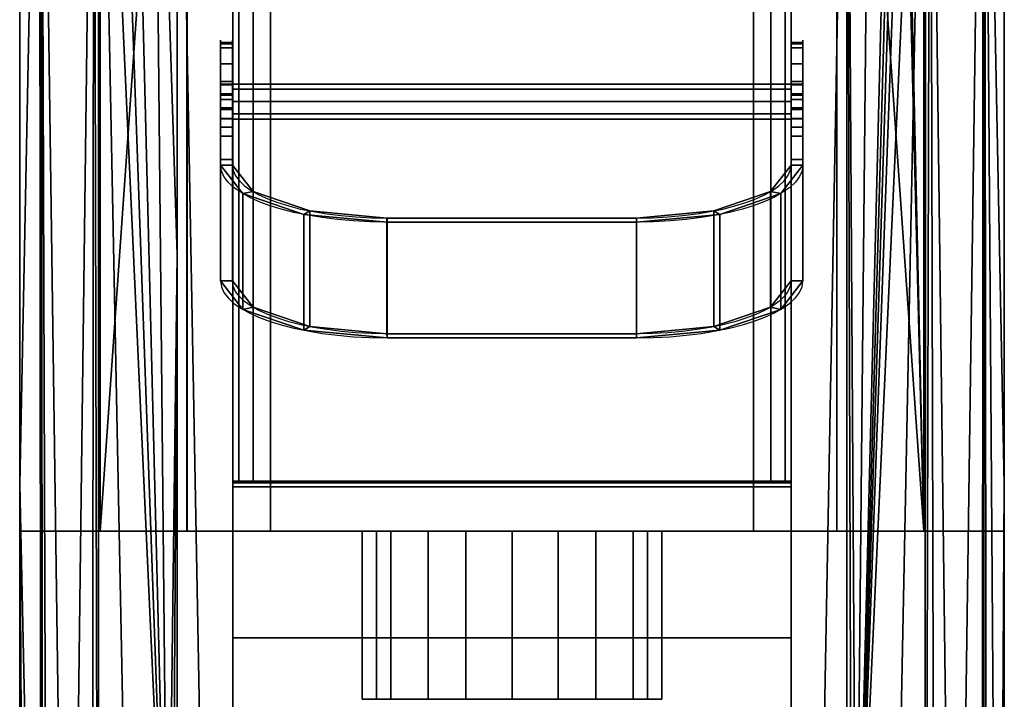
# Model space of a CAD drawing. Extents: x -120 to 120, y -19 to 475.
# Tile 3 of 4: x -120 to 120, y 172 to 337. Entities that reach past the tile are written whole.
import ezdxf

# ---------------------------------------------------------------- set-up
doc = ezdxf.new("R2010")
doc.units = 0
doc.header["$MEASUREMENT"] = 0
doc.layers.add('1', color=7, linetype='Continuous')

# ---------------------------------------------------------------- blocks, each defined once
blk = doc.blocks.new('UG_SURFACE_002')
at = {"layer": '1', "color": 253, "linetype": 'Continuous'}
for points in [[(-68.13655, 321.57129, -69.401406), (-68.13655, 321.721524, -72.842278), (-68.13655, 331.589073, -76.433785), (-68.13655, 331.912637, -67.168392)], [(-68.13655, 319.031984, -67.074575), (-68.13655, 321.57129, -69.401406), (-68.13655, 331.912637, -67.168392), (-68.13655, 326.728344, -59.482355)], [(-68.13655, 302.019328, -157.676056), (-68.13655, 331.589073, -76.433785), (-68.13655, 321.721524, -72.842278), (-68.13655, 319.394678, -75.38157)], [(-68.13655, 326.728344, -59.482355), (-68.13655, 318.01641, -56.311473), (-68.13655, 319.031984, -67.074575)], [(-68.13655, 319.394678, -75.38157), (-68.13655, 315.953791, -75.531803), (-68.13655, 302.019328, -157.676056)], [(-68.13655, 318.01641, -56.311473), (-68.13655, 309.104532, -58.866918), (-68.13655, 315.591127, -67.224801), (-68.13655, 319.031984, -67.074575)], [(-68.13655, 273.826927, -147.414863), (-68.13655, 302.019328, -157.676056), (-68.13655, 315.953791, -75.531803), (-68.13655, 313.414514, -73.204972)], [(-68.13655, 313.264281, -69.7641), (-68.13655, 315.591127, -67.224801), (-68.13655, 309.104532, -58.866918), (-68.13655, 303.396702, -66.172592)], [(-68.13655, 313.414514, -73.204972), (-68.13655, 313.264281, -69.7641), (-68.13655, 303.396702, -66.172592), (-68.13655, 273.826927, -147.414863)]]:
    blk.add_3dface(points, dxfattribs=at)
blk = doc.blocks.new('UG_SURFACE_003')
at = {"layer": '1', "color": 253, "linetype": 'Continuous'}
for points in [[(66.578403, 225.013167, -84.888898), (63.082315, 225.013167, -86.337022), (63.082315, 410.024285, -86.337022), (66.578403, 410.024285, -84.888898)], [(66.578403, 410.024285, -84.888898), (68.026528, 410.024285, -81.39281), (68.026528, 225.013167, -81.39281), (66.578403, 225.013167, -84.888898)]]:
    blk.add_3dface(points, dxfattribs=at)
blk = doc.blocks.new('UG_SURFACE_004')
at = {"layer": '1', "color": 253, "linetype": 'Continuous'}
blk.add_3dface([(-79.22712, 460.151881, 105.401635), (-79.22712, 212.890372, 105.401635), (-58.851182, 212.890372, 111.296855), (-58.851182, 460.151881, 111.296855)], dxfattribs=at)
blk = doc.blocks.new('UG_SURFACE_005')
at = {"layer": '1', "color": 253, "linetype": 'Continuous'}
for points in [[(120.013699, 466.92577, -5.910425), (120.013699, 466.92577, 59.207357), (120.013699, 212.890372, 59.207357), (120.013699, 212.890372, 24.288574)], [(120.013699, -18.464284, -5.910425), (120.013699, 466.92577, -5.910425), (120.013699, 212.890372, 24.288574), (120.013699, 50.687902, 24.288574)]]:
    blk.add_3dface(points, dxfattribs=at)
blk = doc.blocks.new('UG_SURFACE_006')
at = {"layer": '1', "color": 253, "linetype": 'Continuous'}
for points in [[(74.841417, 97.388767, -44.390749), (68.026528, 97.388983, -44.409294), (68.026528, 462.858856, -44.409294), (81.656449, 462.872267, -44.372201)], [(81.656449, 462.872267, -44.372201), (81.656449, 97.388588, -44.372201), (74.841417, 97.388767, -44.390749)]]:
    blk.add_3dface(points, dxfattribs=at)
blk = doc.blocks.new('UG_SURFACE_009')
at = {"layer": '1', "color": 253, "linetype": 'Continuous'}
for points in [[(-11.27912, 212.890372, 27.373137), (-29.529121, 212.890372, 40.632538), (-120.013699, 212.890372, 24.288574)], [(-120.013699, 212.890372, 24.288574), (120.013699, 212.890372, 24.288574), (11.27912, 212.890372, 27.373137), (-11.27912, 212.890372, 27.373137)], [(-100.407042, 212.890372, 93.170755), (-114.760183, 212.890372, 78.815602), (-120.013699, 212.890372, 59.207357), (-36.499999, 212.890372, 62.086701)], [(-120.013699, 212.890372, 59.207357), (-120.013699, 212.890372, 24.288574), (-29.529121, 212.890372, 40.632538), (-36.499999, 212.890372, 62.086701)], [(-36.499999, 212.890372, 62.086701), (-79.22712, 212.890372, 105.401635), (-100.407042, 212.890372, 93.170755)], [(-36.499999, 212.890372, 62.086701), (-29.529121, 212.890372, 83.540864), (-69.397651, 212.890372, 109.588347), (-79.22712, 212.890372, 105.401635)], [(-58.851182, 212.890372, 111.296855), (-69.397651, 212.890372, 109.588347), (-29.529121, 212.890372, 83.540864), (-11.27912, 212.890372, 96.80026)], [(58.851182, 212.890372, 111.296855), (-58.851182, 212.890372, 111.296855), (-11.27912, 212.890372, 96.80026), (11.27912, 212.890372, 96.80026)], [(29.529121, 212.890372, 40.632538), (11.27912, 212.890372, 27.373137), (120.013699, 212.890372, 24.288574)], [(11.27912, 212.890372, 96.80026), (29.529121, 212.890372, 83.540864), (69.397651, 212.890372, 109.588347), (58.851182, 212.890372, 111.296855)], [(36.499999, 212.890372, 62.086701), (29.529121, 212.890372, 40.632538), (120.013699, 212.890372, 24.288574), (120.013699, 212.890372, 59.207357)], [(79.22712, 212.890372, 105.401635), (69.397651, 212.890372, 109.588347), (29.529121, 212.890372, 83.540864), (36.499999, 212.890372, 62.086701)], [(100.407042, 212.890372, 93.170755), (79.22712, 212.890372, 105.401635), (36.499999, 212.890372, 62.086701)], [(36.499999, 212.890372, 62.086701), (120.013699, 212.890372, 59.207357), (114.760183, 212.890372, 78.815602), (100.407042, 212.890372, 93.170755)]]:
    blk.add_3dface(points, dxfattribs=at)
blk = doc.blocks.new('UG_SURFACE_014')
at = {"layer": '1', "color": 253, "linetype": 'Continuous'}
for points in [[(65.497905, 266.88838, -166.47841), (65.497905, 295.080751, -176.739603), (70.933789, 302.019328, -157.676056), (70.933789, 273.826927, -147.414863)], [(50.646782, 261.808991, -180.433899), (50.646782, 290.001363, -190.695092), (65.497905, 295.080751, -176.739603), (65.497905, 266.88838, -166.47841)], [(30.359775, 259.949803, -185.541973), (30.359775, 288.142174, -195.803151), (50.646782, 290.001363, -190.695092), (50.646782, 261.808991, -180.433899)]]:
    blk.add_3dface(points, dxfattribs=at)
blk = doc.blocks.new('UG_SURFACE_015')
at = {"layer": '1', "color": 253, "linetype": 'Continuous'}
for points in [[(-68.026528, 224.642664, -79.147138), (-68.026528, 225.013167, -80.350891), (68.026528, 225.013167, -80.350891), (68.026528, 224.642664, -79.147138)], [(68.026528, 224.642664, -79.147138), (68.026528, 223.659426, -78.360036), (-68.026528, 223.659426, -78.360036), (-68.026528, 224.642664, -79.147138)]]:
    blk.add_3dface(points, dxfattribs=at)
blk = doc.blocks.new('UG_SURFACE_018')
at = {"layer": '1', "color": 253, "linetype": 'Continuous'}
for points in [[(-94.705962, 466.92577, 96.462987), (-100.407042, 466.92577, 93.170755), (-82.975805, 460.151881, 103.236862)], [(-100.407042, 466.92577, 93.170755), (-100.407042, 212.890372, 93.170755), (-82.975805, 460.151881, 103.236862)], [(-82.975805, 460.151881, 103.236862), (-82.982056, 460.373074, 103.233248), (-84.51502, 463.506281, 102.348007), (-94.705962, 466.92577, 96.462987)], [(-100.407042, 212.890372, 93.170755), (-79.22712, 212.890372, 105.401635), (-79.22712, 460.151881, 105.401635), (-82.975805, 460.151881, 103.236862)]]:
    blk.add_3dface(points, dxfattribs=at)
blk = doc.blocks.new('UG_SURFACE_019')
at = {"layer": '1', "color": 253, "linetype": 'Continuous'}
for points in [[(-36.499999, 212.890372, 62.086701), (-33.014562, 212.890372, 51.35962), (-33.014562, 171.890378, 51.35962), (-36.499999, 171.890378, 62.086701)], [(-36.499999, 171.890378, 62.086701), (-33.014562, 171.890378, 72.813779), (-33.014562, 212.890372, 72.813779), (-36.499999, 212.890372, 62.086701)], [(-29.529121, 171.890378, 40.632538), (-33.014562, 171.890378, 51.35962), (-33.014562, 212.890372, 51.35962), (-29.529121, 212.890372, 40.632538)], [(-29.529121, 212.890372, 83.540864), (-33.014562, 212.890372, 72.813779), (-33.014562, 171.890378, 72.813779), (-29.529121, 171.890378, 83.540864)], [(-29.529121, 171.890378, 83.540864), (-20.404121, 171.890378, 90.170562), (-20.404121, 212.890372, 90.170562), (-29.529121, 212.890372, 83.540864)], [(-29.529121, 212.890372, 40.632538), (-20.404121, 212.890372, 34.002837), (-20.404121, 171.890378, 34.002837), (-29.529121, 171.890378, 40.632538)], [(-11.27912, 171.890378, 27.373137), (-20.404121, 171.890378, 34.002837), (-20.404121, 212.890372, 34.002837), (-11.27912, 212.890372, 27.373137)], [(-11.27912, 212.890372, 96.80026), (-20.404121, 212.890372, 90.170562), (-20.404121, 171.890378, 90.170562), (-11.27912, 171.890378, 96.80026)], [(-11.27912, 171.890378, 96.80026), (0, 171.890378, 96.80026), (0, 212.890372, 96.80026), (-11.27912, 212.890372, 96.80026)], [(-11.27912, 212.890372, 27.373137), (0, 212.890372, 27.373137), (0, 171.890378, 27.373137), (-11.27912, 171.890378, 27.373137)], [(11.27912, 171.890378, 27.373137), (0, 171.890378, 27.373137), (0, 212.890372, 27.373137), (11.27912, 212.890372, 27.373137)], [(11.27912, 212.890372, 96.80026), (0, 212.890372, 96.80026), (0, 171.890378, 96.80026), (11.27912, 171.890378, 96.80026)], [(11.27912, 171.890378, 96.80026), (20.404121, 171.890378, 90.170562), (20.404121, 212.890372, 90.170562), (11.27912, 212.890372, 96.80026)], [(11.27912, 212.890372, 27.373137), (20.404121, 212.890372, 34.002837), (20.404121, 171.890378, 34.002837), (11.27912, 171.890378, 27.373137)], [(29.529121, 171.890378, 40.632538), (20.404121, 171.890378, 34.002837), (20.404121, 212.890372, 34.002837), (29.529121, 212.890372, 40.632538)], [(29.529121, 212.890372, 83.540864), (20.404121, 212.890372, 90.170562), (20.404121, 171.890378, 90.170562), (29.529121, 171.890378, 83.540864)], [(29.529121, 171.890378, 83.540864), (33.014562, 171.890378, 72.813779), (33.014562, 212.890372, 72.813779), (29.529121, 212.890372, 83.540864)], [(29.529121, 212.890372, 40.632538), (33.014562, 212.890372, 51.35962), (33.014562, 171.890378, 51.35962), (29.529121, 171.890378, 40.632538)], [(36.499999, 212.890372, 62.086701), (33.014562, 212.890372, 72.813779), (33.014562, 171.890378, 72.813779), (36.499999, 171.890378, 62.086701)], [(36.499999, 171.890378, 62.086701), (33.014562, 171.890378, 51.35962), (33.014562, 212.890372, 51.35962), (36.499999, 212.890372, 62.086701)]]:
    blk.add_3dface(points, dxfattribs=at)
blk = doc.blocks.new('UG_SURFACE_020')
at = {"layer": '1', "color": 253, "linetype": 'Continuous'}
for points in [[(97.269863, 466.089427, -41.014004), (100.812837, 466.729224, -39.127614), (83.884574, 97.38826, -44.301536)], [(83.884574, 97.38826, -44.301536), (100.812837, 466.729224, -39.127614), (91.559142, 0, -43.047629)], [(83.884574, 97.38826, -44.301536), (95.70574, 465.453714, -41.673321), (97.269863, 466.089427, -41.014004)], [(91.559142, 0, -43.047629), (100.812837, 466.729224, -39.127614), (100.748971, -15.233327, -39.00734)], [(100.748971, -15.233327, -39.00734), (100.812837, 466.729224, -39.127614), (101.901248, 466.92577, -38.548112)], [(101.901248, 466.92577, -38.548112), (103.134699, -16.464615, -37.745889), (100.748971, -15.233327, -39.00734)], [(101.901248, 466.92577, -38.548112), (114.769533, 466.92577, -25.007879), (108.037606, -17.67456, -33.799857)], [(101.901248, 466.92577, -38.548112), (108.037606, -17.67456, -33.799857), (103.134699, -16.464615, -37.745889)], [(114.769533, 466.92577, -25.007879), (114.671707, -18.264173, -25.465209), (108.037606, -17.67456, -33.799857)], [(114.769533, 466.92577, -25.007879), (114.869937, -18.279258, -25.106587), (114.671707, -18.264173, -25.465209)], [(114.869937, -18.279258, -25.106587), (114.769533, 466.92577, -25.007879), (115.182117, 466.92577, -24.573755)], [(115.182117, 466.92577, -24.573755), (115.728527, -18.3446, -23.553258), (114.869937, -18.279258, -25.106587)], [(115.182117, 466.92577, -24.573755), (120.013699, 466.92577, -5.910425), (120.013699, 224.230736, -5.910425)], [(118.596733, -18.464284, -16.254069), (115.182117, 466.92577, -24.573755), (120.013699, 224.230736, -5.910425)], [(115.182117, 466.92577, -24.573755), (118.596733, -18.464284, -16.254069), (115.728527, -18.3446, -23.553258)], [(94.4051, 464.163005, -42.161103), (95.70574, 465.453714, -41.673321), (83.884574, 97.38826, -44.301536)], [(83.884574, 97.38826, -44.301536), (93.087696, 462.872267, -42.601597), (94.4051, 464.163005, -42.161103)], [(82.771026, 97.388446, -44.353016), (81.656449, 97.388588, -44.372201), (81.656449, 280.130446, -44.372201), (81.656449, 462.872267, -44.372201)], [(83.884574, 97.38826, -44.301536), (82.771026, 97.388446, -44.353016), (81.656449, 462.872267, -44.372201)], [(81.656449, 462.872267, -44.372201), (87.439016, 462.872267, -43.919105), (83.884574, 97.38826, -44.301536)], [(87.439016, 462.872267, -43.919105), (93.087696, 462.872267, -42.601597), (83.884574, 97.38826, -44.301536)], [(120.013699, 224.230736, -5.910425), (119.657815, -18.464284, -11.130549), (118.596733, -18.464284, -16.254069)], [(120.013699, 224.230736, -5.910425), (120.013699, -18.464284, -5.910425), (119.657815, -18.464284, -11.130549)]]:
    blk.add_3dface(points, dxfattribs=at)
blk = doc.blocks.new('UG_SURFACE_029')
at = {"layer": '1', "color": 253, "linetype": 'Continuous'}
blk.add_3dface([(-30.469792, 259.949803, -185.541973), (-30.469792, 288.142174, -195.803151), (30.359775, 288.142174, -195.803151), (30.359775, 259.949803, -185.541973)], dxfattribs=at)
blk = doc.blocks.new('UG_SURFACE_030')
at = {"layer": '1', "color": 253, "linetype": 'Continuous'}
blk.add_3dface([(30.363202, 260.94532, -182.80682), (30.363202, 289.137691, -193.067998), (-30.473219, 289.137691, -193.067998), (-30.473219, 260.94532, -182.80682)], dxfattribs=at)
blk = doc.blocks.new('UG_SURFACE_031')
at = {"layer": '1', "color": 253, "linetype": 'Continuous'}
for points in [[(68.026528, 317.492902, -67.053191), (68.026528, 320.498109, -68.297982), (68.026528, 462.858856, -44.409294)], [(68.026528, 317.492902, -67.053191), (68.026528, 462.858856, -44.409294), (68.026528, 97.388983, -44.409294)], [(68.026528, 457.93888, -57.993185), (68.026528, 462.858856, -44.409294), (68.026528, 320.498109, -68.297982)], [(68.026528, 456.837416, -59.916392), (68.026528, 457.93888, -57.993185), (68.026528, 320.498109, -68.297982)], [(68.026528, 320.498109, -68.297982), (68.026528, 321.742892, -71.303189), (68.026528, 455.007613, -61.166905), (68.026528, 456.837416, -59.916392)], [(68.026528, 411.388695, -78.282177), (68.026528, 455.007613, -61.166905), (68.026528, 321.742892, -71.303189)], [(68.026528, 321.742892, -71.303189), (68.026528, 410.396099, -79.111829), (68.026528, 411.388695, -78.282177)], [(68.026528, 410.024285, -80.350891), (68.026528, 410.396099, -79.111829), (68.026528, 321.742892, -71.303189)], [(68.026528, 317.492902, -75.553186), (68.026528, 225.013167, -81.39281), (68.026528, 410.024285, -81.39281)], [(68.026528, 410.024285, -81.39281), (68.026528, 320.498109, -74.308395), (68.026528, 317.492902, -75.553186)], [(68.026528, 321.742892, -71.303189), (68.026528, 320.498109, -74.308395), (68.026528, 410.024285, -81.39281), (68.026528, 410.024285, -80.350891)], [(68.026528, 225.013167, -81.39281), (68.026528, 317.492902, -75.553186), (68.026528, 314.487696, -74.308395)], [(68.026528, 97.388983, -44.409294), (68.026528, 314.487696, -68.297982), (68.026528, 317.492902, -67.053191)], [(68.026528, 168.520421, -60.459845), (68.026528, 313.242882, -71.303189), (68.026528, 314.487696, -68.297982), (68.026528, 97.388983, -44.409294)], [(68.026528, 225.013167, -80.350891), (68.026528, 225.013167, -81.39281), (68.026528, 314.487696, -74.308395), (68.026528, 313.242882, -71.303189)], [(68.026528, 223.659426, -78.360036), (68.026528, 224.642664, -79.147138), (68.026528, 313.242882, -71.303189)], [(68.026528, 186.88421, -63.82145), (68.026528, 223.659426, -78.360036), (68.026528, 313.242882, -71.303189)], [(68.026528, 313.242882, -71.303189), (68.026528, 224.642664, -79.147138), (68.026528, 225.013167, -80.350891)], [(68.026528, 313.242882, -71.303189), (68.026528, 168.520421, -60.459845), (68.026528, 186.88421, -63.82145)]]:
    blk.add_3dface(points, dxfattribs=at)
blk = doc.blocks.new('UG_SURFACE_035')
at = {"layer": '1', "color": 253, "linetype": 'Continuous'}
for points in [[(68.026528, 225.013167, -80.350891), (-68.026528, 225.013167, -80.350891), (-68.026528, 225.013167, -81.39281)], [(-68.026528, 225.013167, -81.39281), (-66.578403, 225.013167, -84.888898), (-63.082315, 225.013167, -86.337022)], [(68.026528, 225.013167, -80.350891), (-68.026528, 225.013167, -81.39281), (-63.082315, 225.013167, -86.337022), (63.082315, 225.013167, -86.337022)], [(63.082315, 225.013167, -86.337022), (66.578403, 225.013167, -84.888898), (68.026528, 225.013167, -81.39281), (68.026528, 225.013167, -80.350891)]]:
    blk.add_3dface(points, dxfattribs=at)
blk = doc.blocks.new('UG_SURFACE_040')
at = {"layer": '1', "color": 253, "linetype": 'Continuous'}
for points in [[(-68.026528, 320.498109, -68.297982), (-68.026528, 317.492902, -67.053191), (-68.026528, 462.858856, -44.409294)], [(-68.026528, 97.388983, -44.409294), (-68.026528, 462.858856, -44.409294), (-68.026528, 317.492902, -67.053191)], [(-68.026528, 320.498109, -68.297982), (-68.026528, 462.858856, -44.409294), (-68.026528, 457.93888, -57.993185)], [(-68.026528, 320.498109, -68.297982), (-68.026528, 457.93888, -57.993185), (-68.026528, 456.837416, -59.916392)], [(-68.026528, 456.837416, -59.916392), (-68.026528, 455.007613, -61.166905), (-68.026528, 321.742892, -71.303189), (-68.026528, 320.498109, -68.297982)], [(-68.026528, 321.742892, -71.303189), (-68.026528, 455.007613, -61.166905), (-68.026528, 411.388695, -78.282177)], [(-68.026528, 411.388695, -78.282177), (-68.026528, 410.396099, -79.111829), (-68.026528, 321.742892, -71.303189)], [(-68.026528, 321.742892, -71.303189), (-68.026528, 410.396099, -79.111829), (-68.026528, 410.024285, -80.350891)], [(-68.026528, 317.492902, -75.553186), (-68.026528, 320.498109, -74.308395), (-68.026528, 410.024285, -81.39281)], [(-68.026528, 410.024285, -81.39281), (-68.026528, 225.013167, -81.39281), (-68.026528, 317.492902, -75.553186)], [(-68.026528, 410.024285, -80.350891), (-68.026528, 410.024285, -81.39281), (-68.026528, 320.498109, -74.308395), (-68.026528, 321.742892, -71.303189)], [(-68.026528, 317.492902, -67.053191), (-68.026528, 314.487696, -68.297982), (-68.026528, 97.388983, -44.409294)], [(-68.026528, 225.013167, -81.39281), (-68.026528, 314.487696, -74.308395), (-68.026528, 317.492902, -75.553186)], [(-68.026528, 97.388983, -44.409294), (-68.026528, 314.487696, -68.297982), (-68.026528, 313.242882, -71.303189), (-68.026528, 168.520421, -60.459845)], [(-68.026528, 313.242882, -71.303189), (-68.026528, 314.487696, -74.308395), (-68.026528, 225.013167, -81.39281), (-68.026528, 225.013167, -80.350891)], [(-68.026528, 186.88421, -63.82145), (-68.026528, 168.520421, -60.459845), (-68.026528, 313.242882, -71.303189)], [(-68.026528, 225.013167, -80.350891), (-68.026528, 224.642664, -79.147138), (-68.026528, 313.242882, -71.303189)], [(-68.026528, 313.242882, -71.303189), (-68.026528, 224.642664, -79.147138), (-68.026528, 223.659426, -78.360036)], [(-68.026528, 313.242882, -71.303189), (-68.026528, 223.659426, -78.360036), (-68.026528, 186.88421, -63.82145)]]:
    blk.add_3dface(points, dxfattribs=at)
blk = doc.blocks.new('UG_SURFACE_046')
at = {"layer": '1', "color": 253, "linetype": 'Continuous'}
for points in [[(-63.090615, 267.386138, -165.110841), (-63.090615, 295.57851, -175.372034), (-68.13655, 302.019328, -157.676056), (-68.13655, 273.826927, -147.414863)], [(-49.304884, 262.671143, -178.065196), (-49.304884, 290.863514, -188.326389), (-63.090615, 295.57851, -175.372034), (-63.090615, 267.386138, -165.110841)], [(-30.473219, 260.94532, -182.80682), (-30.473219, 289.137691, -193.067998), (-49.304884, 290.863514, -188.326389), (-49.304884, 262.671143, -178.065196)]]:
    blk.add_3dface(points, dxfattribs=at)
blk = doc.blocks.new('UG_SURFACE_049')
at = {"layer": '1', "color": 253, "linetype": 'Continuous'}
for points in [[(-120.013699, 212.890372, 24.288574), (-120.013699, 212.890372, 59.207357), (-120.013699, 466.92577, 59.207357), (-120.013699, 466.92577, -5.910425)], [(-120.013699, 50.687902, 24.288574), (-120.013699, 212.890372, 24.288574), (-120.013699, 466.92577, -5.910425), (-120.013699, -18.464284, -5.910425)]]:
    blk.add_3dface(points, dxfattribs=at)
blk = doc.blocks.new('UG_SURFACE_051')
at = {"layer": '1', "color": 253, "linetype": 'Continuous'}
for points in [[(-66.578403, 225.013167, -84.888898), (-68.026528, 225.013167, -81.39281), (-68.026528, 410.024285, -81.39281), (-66.578403, 410.024285, -84.888898)], [(-66.578403, 410.024285, -84.888898), (-63.082315, 410.024285, -86.337022), (-63.082315, 225.013167, -86.337022), (-66.578403, 225.013167, -84.888898)]]:
    blk.add_3dface(points, dxfattribs=at)
blk = doc.blocks.new('UG_SURFACE_057')
at = {"layer": '1', "color": 253, "linetype": 'Continuous'}
for points in [[(68.026528, 321.721524, -72.842278), (68.026528, 321.57129, -69.401406), (68.026528, 331.912637, -67.168392), (68.026528, 331.589073, -76.433785)], [(68.026528, 326.728344, -59.482355), (68.026528, 331.912637, -67.168392), (68.026528, 321.57129, -69.401406), (68.026528, 319.031984, -67.074575)], [(68.026528, 331.589073, -76.433785), (68.026528, 302.019328, -157.676056), (68.026528, 319.394678, -75.38157), (68.026528, 321.721524, -72.842278)], [(68.026528, 319.031984, -67.074575), (68.026528, 318.01641, -56.311473), (68.026528, 326.728344, -59.482355)], [(68.026528, 302.019328, -157.676056), (68.026528, 315.953791, -75.531803), (68.026528, 319.394678, -75.38157)], [(68.026528, 319.031984, -67.074575), (68.026528, 315.591127, -67.224801), (68.026528, 309.104532, -58.866918), (68.026528, 318.01641, -56.311473)], [(68.026528, 313.414514, -73.204972), (68.026528, 315.953791, -75.531803), (68.026528, 302.019328, -157.676056), (68.026528, 273.826927, -147.414863)], [(68.026528, 315.591127, -67.224801), (68.026528, 313.264281, -69.7641), (68.026528, 303.396702, -66.172592), (68.026528, 309.104532, -58.866918)], [(68.026528, 273.826927, -147.414863), (68.026528, 303.396702, -66.172592), (68.026528, 313.264281, -69.7641), (68.026528, 313.414514, -73.204972)]]:
    blk.add_3dface(points, dxfattribs=at)
blk = doc.blocks.new('UG_SURFACE_058')
at = {"layer": '1', "color": 253, "linetype": 'Continuous'}
for points in [[(-71.043804, 302.019328, -157.676056), (-71.043804, 331.589073, -76.433785), (-68.13655, 331.589073, -76.433785), (-68.13655, 302.019328, -157.676056)], [(68.026528, 302.019328, -157.676056), (68.026528, 331.589073, -76.433785), (70.933789, 331.589073, -76.433785), (70.933789, 302.019328, -157.676056)], [(-68.13655, 302.019328, -157.676056), (-63.090615, 295.57851, -175.372034), (-65.60792, 295.080751, -176.739603), (-71.043804, 302.019328, -157.676056)], [(70.933789, 302.019328, -157.676056), (65.497905, 295.080751, -176.739603), (62.9806, 295.57851, -175.372034), (68.026528, 302.019328, -157.676056)], [(-63.090615, 295.57851, -175.372034), (-49.304884, 290.863514, -188.326389), (-50.756801, 290.001363, -190.695092), (-65.60792, 295.080751, -176.739603)], [(65.497905, 295.080751, -176.739603), (50.646782, 290.001363, -190.695092), (49.194865, 290.863514, -188.326389), (62.9806, 295.57851, -175.372034)], [(-30.469792, 288.142174, -195.803151), (-50.756801, 290.001363, -190.695092), (-49.304884, 290.863514, -188.326389), (-30.473219, 289.137691, -193.067998)], [(30.363202, 289.137691, -193.067998), (49.194865, 290.863514, -188.326389), (50.646782, 290.001363, -190.695092), (30.359775, 288.142174, -195.803151)], [(30.359775, 288.142174, -195.803151), (-30.469792, 288.142174, -195.803151), (-30.473219, 289.137691, -193.067998), (30.363202, 289.137691, -193.067998)]]:
    blk.add_3dface(points, dxfattribs=at)
blk = doc.blocks.new('UG_SURFACE_059')
at = {"layer": '1', "color": 253, "linetype": 'Continuous'}
for points in [[(-68.13655, 319.394678, -75.38157), (-68.13655, 321.721524, -72.842278), (-71.043804, 321.721524, -72.842278), (-71.043804, 319.394678, -75.38157)], [(-71.043804, 321.57129, -69.401406), (-71.043804, 321.721524, -72.842278), (-68.13655, 321.721524, -72.842278), (-68.13655, 321.57129, -69.401406)], [(-68.13655, 321.57129, -69.401406), (-68.13655, 319.031984, -67.074575), (-71.043804, 319.031984, -67.074575), (-71.043804, 321.57129, -69.401406)], [(-71.043804, 319.394678, -75.38157), (-71.043804, 315.953791, -75.531803), (-68.13655, 315.953791, -75.531803), (-68.13655, 319.394678, -75.38157)], [(-71.043804, 315.591127, -67.224801), (-71.043804, 319.031984, -67.074575), (-68.13655, 319.031984, -67.074575), (-68.13655, 315.591127, -67.224801)], [(-68.13655, 313.414514, -73.204972), (-68.13655, 315.953791, -75.531803), (-71.043804, 315.953791, -75.531803), (-71.043804, 313.414514, -73.204972)], [(-68.13655, 315.591127, -67.224801), (-68.13655, 313.264281, -69.7641), (-71.043804, 313.264281, -69.7641), (-71.043804, 315.591127, -67.224801)], [(-71.043804, 313.414514, -73.204972), (-71.043804, 313.264281, -69.7641), (-68.13655, 313.264281, -69.7641), (-68.13655, 313.414514, -73.204972)]]:
    blk.add_3dface(points, dxfattribs=at)
blk = doc.blocks.new('UG_SURFACE_062')
at = {"layer": '1', "color": 253, "linetype": 'Continuous'}
for points in [[(-120.013699, 224.230736, -5.910425), (-120.013699, 466.92577, -5.910425), (-115.182117, 466.92577, -24.573755)], [(-115.182117, 466.92577, -24.573755), (-114.761956, -18.26022, -25.060536), (-120.013699, 224.230736, -5.910425)], [(-115.182117, 466.92577, -24.573755), (-114.769533, 466.92577, -25.007879), (-114.761956, -18.26022, -25.060536)], [(-114.359736, -18.238816, -25.984216), (-114.761956, -18.26022, -25.060536), (-114.769533, 466.92577, -25.007879)], [(-108.037606, -17.67456, -33.799857), (-113.138087, -18.134847, -27.85637), (-114.769533, 466.92577, -25.007879)], [(-108.037606, -17.67456, -33.799857), (-114.769533, 466.92577, -25.007879), (-101.901248, 466.92577, -38.548112)], [(-114.769533, 466.92577, -25.007879), (-113.138087, -18.134847, -27.85637), (-114.359736, -18.238816, -25.984216)], [(-102.342248, -16.157506, -38.268976), (-108.037606, -17.67456, -33.799857), (-101.901248, 466.92577, -38.548112)], [(-100.774176, -15.286657, -39.046958), (-102.342248, -16.157506, -38.268976), (-101.901248, 466.92577, -38.548112)], [(-101.901248, 466.92577, -38.548112), (-100.813694, 466.733724, -39.129429), (-100.774176, -15.286657, -39.046958)], [(-83.884574, 97.38826, -44.301536), (-100.813694, 466.733724, -39.129429), (-97.059824, 464.802951, -41.107301)], [(-91.559142, 0, -43.047629), (-100.813694, 466.733724, -39.129429), (-83.884574, 97.38826, -44.301536)], [(-100.774176, -15.286657, -39.046958), (-100.813694, 466.733724, -39.129429), (-91.559142, 0, -43.047629)], [(-97.059824, 464.802951, -41.107301), (-93.087696, 462.872267, -42.601597), (-83.884574, 97.38826, -44.301536)], [(-83.884574, 97.38826, -44.301536), (-93.087696, 462.872267, -42.601597), (-87.439016, 462.872267, -43.919105)], [(-87.439016, 462.872267, -43.919105), (-81.656449, 462.872267, -44.372201), (-81.656449, 280.130446, -44.372201)], [(-83.884574, 97.38826, -44.301536), (-87.439016, 462.872267, -43.919105), (-81.656449, 280.130446, -44.372201)], [(-81.656449, 280.130446, -44.372201), (-82.771026, 97.388446, -44.353016), (-83.884574, 97.38826, -44.301536)], [(-81.656449, 280.130446, -44.372201), (-81.656449, 97.388588, -44.372201), (-82.771026, 97.388446, -44.353016)], [(-119.657815, -18.464284, -11.130549), (-120.013699, -18.464284, -5.910425), (-120.013699, 224.230736, -5.910425)], [(-118.596733, -18.464284, -16.254069), (-119.657815, -18.464284, -11.130549), (-120.013699, 224.230736, -5.910425)], [(-120.013699, 224.230736, -5.910425), (-114.761956, -18.26022, -25.060536), (-118.596733, -18.464284, -16.254069)]]:
    blk.add_3dface(points, dxfattribs=at)
blk = doc.blocks.new('UG_SURFACE_064')
at = {"layer": '1', "color": 253, "linetype": 'Continuous'}
blk.add_3dface([(68.026528, 186.88421, -63.82145), (-68.026528, 186.88421, -63.82145), (-68.026528, 223.659426, -78.360036), (68.026528, 223.659426, -78.360036)], dxfattribs=at)
blk = doc.blocks.new('UG_SURFACE_067')
at = {"layer": '1', "color": 253, "linetype": 'Continuous'}
for points in [[(-29.529121, 171.890378, 83.540864), (-36.499999, 171.890378, 62.086701), (-29.529121, 171.890378, 40.632538), (29.529121, 171.890378, 83.540864)], [(36.499999, 171.890378, 62.086701), (29.529121, 171.890378, 83.540864), (-29.529121, 171.890378, 40.632538)], [(29.529121, 171.890378, 40.632538), (36.499999, 171.890378, 62.086701), (-29.529121, 171.890378, 40.632538)], [(29.529121, 171.890378, 83.540864), (11.27912, 171.890378, 96.80026), (-11.27912, 171.890378, 96.80026), (-29.529121, 171.890378, 83.540864)], [(-29.529121, 171.890378, 40.632538), (-11.27912, 171.890378, 27.373137), (11.27912, 171.890378, 27.373137), (29.529121, 171.890378, 40.632538)]]:
    blk.add_3dface(points, dxfattribs=at)
blk = doc.blocks.new('UG_SURFACE_071')
at = {"layer": '1', "color": 253, "linetype": 'Continuous'}
for points in [[(70.933789, 331.912637, -67.168392), (70.933789, 331.589073, -76.433785), (68.026528, 331.589073, -76.433785), (68.026528, 331.912637, -67.168392)], [(68.026528, 331.912637, -67.168392), (68.026528, 330.632716, -65.270834), (70.933789, 330.632716, -65.270834), (70.933789, 331.912637, -67.168392)], [(70.933789, 326.728344, -59.482355), (70.933789, 330.632716, -65.270834), (68.026528, 330.632716, -65.270834), (68.026528, 326.728344, -59.482355)], [(68.026528, 326.728344, -59.482355), (68.026528, 322.372377, -57.896912), (70.933789, 322.372377, -57.896912), (70.933789, 326.728344, -59.482355)], [(70.933789, 318.01641, -56.311473), (70.933789, 322.372377, -57.896912), (68.026528, 322.372377, -57.896912), (68.026528, 318.01641, -56.311473)], [(68.026528, 318.01641, -56.311473), (68.026528, 311.304718, -58.236018), (70.933789, 311.304718, -58.236018), (70.933789, 318.01641, -56.311473)], [(70.933789, 309.104532, -58.866918), (70.933789, 311.304718, -58.236018), (68.026528, 311.304718, -58.236018), (68.026528, 309.104532, -58.866918)], [(68.026528, 309.104532, -58.866918), (68.026528, 303.396702, -66.172592), (70.933789, 303.396702, -66.172592), (70.933789, 309.104532, -58.866918)]]:
    blk.add_3dface(points, dxfattribs=at)
blk = doc.blocks.new('UG_SURFACE_072')
at = {"layer": '1', "color": 253, "linetype": 'Continuous'}
for points in [[(70.933789, 319.394678, -75.38157), (70.933789, 321.721524, -72.842278), (68.026528, 321.721524, -72.842278), (68.026528, 319.394678, -75.38157)], [(68.026528, 321.57129, -69.401406), (68.026528, 321.721524, -72.842278), (70.933789, 321.721524, -72.842278), (70.933789, 321.57129, -69.401406)], [(70.933789, 321.57129, -69.401406), (70.933789, 319.031984, -67.074575), (68.026528, 319.031984, -67.074575), (68.026528, 321.57129, -69.401406)], [(68.026528, 319.394678, -75.38157), (68.026528, 315.953791, -75.531803), (70.933789, 315.953791, -75.531803), (70.933789, 319.394678, -75.38157)], [(68.026528, 315.591127, -67.224801), (68.026528, 319.031984, -67.074575), (70.933789, 319.031984, -67.074575), (70.933789, 315.591127, -67.224801)], [(70.933789, 313.414514, -73.204972), (70.933789, 315.953791, -75.531803), (68.026528, 315.953791, -75.531803), (68.026528, 313.414514, -73.204972)], [(70.933789, 315.591127, -67.224801), (70.933789, 313.264281, -69.7641), (68.026528, 313.264281, -69.7641), (68.026528, 315.591127, -67.224801)], [(68.026528, 313.414514, -73.204972), (68.026528, 313.264281, -69.7641), (70.933789, 313.264281, -69.7641), (70.933789, 313.414514, -73.204972)]]:
    blk.add_3dface(points, dxfattribs=at)
blk = doc.blocks.new('UG_SURFACE_074')
at = {"layer": '1', "color": 253, "linetype": 'Continuous'}
for points in [[(-74.841417, 97.388767, -44.390749), (-81.656449, 97.388588, -44.372201), (-81.656449, 462.872267, -44.372201)], [(-81.656449, 462.872267, -44.372201), (-68.026528, 462.858856, -44.409294), (-68.026528, 97.388983, -44.409294), (-74.841417, 97.388767, -44.390749)]]:
    blk.add_3dface(points, dxfattribs=at)
blk = doc.blocks.new('UG_SURFACE_075')
at = {"layer": '1', "color": 253, "linetype": 'Continuous'}
blk.add_3dface([(58.851182, 460.151881, 111.296855), (58.851182, 212.890372, 111.296855), (79.22712, 212.890372, 105.401635), (79.22712, 460.151881, 105.401635)], dxfattribs=at)
blk = doc.blocks.new('UG_SURFACE_077')
at = {"layer": '1', "color": 253, "linetype": 'Continuous'}
blk.add_3dface([(68.026528, 168.520421, -60.459845), (-68.026528, 168.520421, -60.459845), (-68.026528, 186.88421, -63.82145), (68.026528, 186.88421, -63.82145)], dxfattribs=at)
blk = doc.blocks.new('UG_SURFACE_083')
at = {"layer": '1', "color": 253, "linetype": 'Continuous'}
for points in [[(-120.013699, 466.92577, 59.207357), (-120.013699, 212.890372, 59.207357), (-114.760183, 212.890372, 78.815602), (-114.760183, 466.92577, 78.815602)], [(-114.760183, 466.92577, 78.815602), (-114.760183, 212.890372, 78.815602), (-100.407042, 212.890372, 93.170755), (-100.407042, 466.92577, 93.170755)]]:
    blk.add_3dface(points, dxfattribs=at)
blk = doc.blocks.new('UG_SURFACE_085')
at = {"layer": '1', "color": 253, "linetype": 'Continuous'}
for points in [[(-68.13655, 331.912637, -67.168392), (-68.13655, 331.589073, -76.433785), (-71.043804, 331.589073, -76.433785), (-71.043804, 331.912637, -67.168392)], [(-71.043804, 331.912637, -67.168392), (-71.043804, 330.632716, -65.270834), (-68.13655, 330.632716, -65.270834), (-68.13655, 331.912637, -67.168392)], [(-68.13655, 326.728344, -59.482355), (-68.13655, 330.632716, -65.270834), (-71.043804, 330.632716, -65.270834), (-71.043804, 326.728344, -59.482355)], [(-71.043804, 326.728344, -59.482355), (-71.043804, 322.372377, -57.896912), (-68.13655, 322.372377, -57.896912), (-68.13655, 326.728344, -59.482355)], [(-68.13655, 318.01641, -56.311473), (-68.13655, 322.372377, -57.896912), (-71.043804, 322.372377, -57.896912), (-71.043804, 318.01641, -56.311473)], [(-71.043804, 318.01641, -56.311473), (-71.043804, 311.304718, -58.236018), (-68.13655, 311.304718, -58.236018), (-68.13655, 318.01641, -56.311473)], [(-68.13655, 309.104532, -58.866918), (-68.13655, 311.304718, -58.236018), (-71.043804, 311.304718, -58.236018), (-71.043804, 309.104532, -58.866918)], [(-71.043804, 309.104532, -58.866918), (-71.043804, 303.396702, -66.172592), (-68.13655, 303.396702, -66.172592), (-68.13655, 309.104532, -58.866918)]]:
    blk.add_3dface(points, dxfattribs=at)
blk = doc.blocks.new('UG_SURFACE_086')
at = {"layer": '1', "color": 253, "linetype": 'Continuous'}
for points in [[(94.068758, 466.915756, 96.830957), (84.214531, 463.181645, 102.521531), (82.975805, 460.151881, 103.236862), (100.407042, 212.890372, 93.170755)], [(100.407042, 212.890372, 93.170755), (94.705962, 466.92577, 96.462987), (94.068758, 466.915756, 96.830957)], [(100.407042, 212.890372, 93.170755), (100.407042, 466.92577, 93.170755), (94.705962, 466.92577, 96.462987)], [(82.975805, 460.151881, 103.236862), (79.22712, 460.151881, 105.401635), (79.22712, 212.890372, 105.401635), (100.407042, 212.890372, 93.170755)]]:
    blk.add_3dface(points, dxfattribs=at)
blk = doc.blocks.new('UG_SURFACE_087')
at = {"layer": '1', "color": 253, "linetype": 'Continuous'}
for points in [[(68.026528, 273.826927, -147.414863), (68.026528, 302.019328, -157.676056), (62.9806, 295.57851, -175.372034), (62.9806, 267.386138, -165.110841)], [(62.9806, 267.386138, -165.110841), (62.9806, 295.57851, -175.372034), (49.194865, 290.863514, -188.326389), (49.194865, 262.671143, -178.065196)], [(49.194865, 262.671143, -178.065196), (49.194865, 290.863514, -188.326389), (30.363202, 289.137691, -193.067998), (30.363202, 260.94532, -182.80682)]]:
    blk.add_3dface(points, dxfattribs=at)
blk = doc.blocks.new('UG_SURFACE_088')
at = {"layer": '1', "color": 253, "linetype": 'Continuous'}
blk.add_3dface([(-120.013699, 50.687902, 24.288574), (120.013699, 50.687902, 24.288574), (120.013699, 212.890372, 24.288574), (-120.013699, 212.890372, 24.288574)], dxfattribs=at)
blk = doc.blocks.new('UG_SURFACE_090')
at = {"layer": '1', "color": 253, "linetype": 'Continuous'}
blk.add_3dface([(63.082315, 410.024285, -86.337022), (63.082315, 225.013167, -86.337022), (-63.082315, 225.013167, -86.337022), (-63.082315, 410.024285, -86.337022)], dxfattribs=at)
blk = doc.blocks.new('UG_SURFACE_091')
at = {"layer": '1', "color": 253, "linetype": 'Continuous'}
for points in [[(-71.043804, 326.728344, -59.482355), (-71.043804, 331.912637, -67.168392), (-71.043804, 321.57129, -69.401406), (-71.043804, 319.031984, -67.074575)], [(-71.043804, 321.721524, -72.842278), (-71.043804, 321.57129, -69.401406), (-71.043804, 331.912637, -67.168392), (-71.043804, 331.589073, -76.433785)], [(-71.043804, 331.589073, -76.433785), (-71.043804, 302.019328, -157.676056), (-71.043804, 319.394678, -75.38157), (-71.043804, 321.721524, -72.842278)], [(-71.043804, 319.031984, -67.074575), (-71.043804, 318.01641, -56.311473), (-71.043804, 326.728344, -59.482355)], [(-71.043804, 302.019328, -157.676056), (-71.043804, 315.953791, -75.531803), (-71.043804, 319.394678, -75.38157)], [(-71.043804, 309.104532, -58.866918), (-71.043804, 318.01641, -56.311473), (-71.043804, 319.031984, -67.074575), (-71.043804, 315.591127, -67.224801)], [(-71.043804, 313.414514, -73.204972), (-71.043804, 315.953791, -75.531803), (-71.043804, 302.019328, -157.676056), (-71.043804, 273.826927, -147.414863)], [(-71.043804, 303.396702, -66.172592), (-71.043804, 309.104532, -58.866918), (-71.043804, 315.591127, -67.224801), (-71.043804, 313.264281, -69.7641)], [(-71.043804, 273.826927, -147.414863), (-71.043804, 303.396702, -66.172592), (-71.043804, 313.264281, -69.7641), (-71.043804, 313.414514, -73.204972)]]:
    blk.add_3dface(points, dxfattribs=at)
blk = doc.blocks.new('UG_SURFACE_093')
at = {"layer": '1', "color": 253, "linetype": 'Continuous'}
for points in [[(-71.043804, 273.826927, -147.414863), (-71.043804, 302.019328, -157.676056), (-65.60792, 295.080751, -176.739603), (-65.60792, 266.88838, -166.47841)], [(-65.60792, 266.88838, -166.47841), (-65.60792, 295.080751, -176.739603), (-50.756801, 290.001363, -190.695092), (-50.756801, 261.808991, -180.433899)], [(-50.756801, 261.808991, -180.433899), (-50.756801, 290.001363, -190.695092), (-30.469792, 288.142174, -195.803151), (-30.469792, 259.949803, -185.541973)]]:
    blk.add_3dface(points, dxfattribs=at)
blk = doc.blocks.new('UG_SURFACE_096')
at = {"layer": '1', "color": 253, "linetype": 'Continuous'}
for points in [[(68.026528, 320.498109, -74.308395), (68.026528, 321.742892, -71.303189), (-68.026528, 321.742892, -71.303189), (-68.026528, 320.498109, -74.308395)], [(-68.026528, 320.498109, -68.297982), (-68.026528, 321.742892, -71.303189), (68.026528, 321.742892, -71.303189), (68.026528, 320.498109, -68.297982)], [(68.026528, 320.498109, -68.297982), (68.026528, 317.492902, -67.053191), (-68.026528, 317.492902, -67.053191), (-68.026528, 320.498109, -68.297982)], [(-68.026528, 320.498109, -74.308395), (-68.026528, 317.492902, -75.553186), (68.026528, 317.492902, -75.553186), (68.026528, 320.498109, -74.308395)], [(68.026528, 314.487696, -74.308395), (68.026528, 317.492902, -75.553186), (-68.026528, 317.492902, -75.553186), (-68.026528, 314.487696, -74.308395)], [(-68.026528, 314.487696, -68.297982), (-68.026528, 317.492902, -67.053191), (68.026528, 317.492902, -67.053191), (68.026528, 314.487696, -68.297982)], [(68.026528, 314.487696, -68.297982), (68.026528, 313.242882, -71.303189), (-68.026528, 313.242882, -71.303189), (-68.026528, 314.487696, -68.297982)], [(-68.026528, 314.487696, -74.308395), (-68.026528, 313.242882, -71.303189), (68.026528, 313.242882, -71.303189), (68.026528, 314.487696, -74.308395)]]:
    blk.add_3dface(points, dxfattribs=at)
blk = doc.blocks.new('UG_SURFACE_097')
at = {"layer": '1', "color": 253, "linetype": 'Continuous'}
for points in [[(100.407042, 466.92577, 93.170755), (100.407042, 212.890372, 93.170755), (114.760183, 212.890372, 78.815602), (114.760183, 466.92577, 78.815602)], [(114.760183, 466.92577, 78.815602), (114.760183, 212.890372, 78.815602), (120.013699, 212.890372, 59.207357), (120.013699, 466.92577, 59.207357)]]:
    blk.add_3dface(points, dxfattribs=at)
blk = doc.blocks.new('UG_SURFACE_098')
at = {"layer": '1', "color": 253, "linetype": 'Continuous'}
blk.add_3dface([(58.851182, 212.890372, 111.296855), (58.851182, 460.151881, 111.296855), (-58.851182, 460.151881, 111.296855), (-58.851182, 212.890372, 111.296855)], dxfattribs=at)
blk = doc.blocks.new('UG_SURFACE_101')
at = {"layer": '1', "color": 253, "linetype": 'Continuous'}
for points in [[(70.933789, 331.589073, -76.433785), (70.933789, 331.912637, -67.168392), (70.933789, 321.57129, -69.401406), (70.933789, 321.721524, -72.842278)], [(70.933789, 319.031984, -67.074575), (70.933789, 321.57129, -69.401406), (70.933789, 331.912637, -67.168392), (70.933789, 326.728344, -59.482355)], [(70.933789, 321.721524, -72.842278), (70.933789, 319.394678, -75.38157), (70.933789, 302.019328, -157.676056), (70.933789, 331.589073, -76.433785)], [(70.933789, 326.728344, -59.482355), (70.933789, 318.01641, -56.311473), (70.933789, 319.031984, -67.074575)], [(70.933789, 319.394678, -75.38157), (70.933789, 315.953791, -75.531803), (70.933789, 302.019328, -157.676056)], [(70.933789, 318.01641, -56.311473), (70.933789, 309.104532, -58.866918), (70.933789, 315.591127, -67.224801), (70.933789, 319.031984, -67.074575)], [(70.933789, 273.826927, -147.414863), (70.933789, 302.019328, -157.676056), (70.933789, 315.953791, -75.531803), (70.933789, 313.414514, -73.204972)], [(70.933789, 313.264281, -69.7641), (70.933789, 315.591127, -67.224801), (70.933789, 309.104532, -58.866918), (70.933789, 303.396702, -66.172592)], [(70.933789, 313.414514, -73.204972), (70.933789, 313.264281, -69.7641), (70.933789, 303.396702, -66.172592), (70.933789, 273.826927, -147.414863)]]:
    blk.add_3dface(points, dxfattribs=at)
blk = doc.blocks.new('UG_SURFACE_102')
at = {"layer": '1', "color": 253, "linetype": 'Continuous'}
for points in [[(-68.13655, 273.826927, -147.414863), (-68.13655, 303.396702, -66.172592), (-71.043804, 303.396702, -66.172592), (-71.043804, 273.826927, -147.414863)], [(70.933789, 273.826927, -147.414863), (70.933789, 303.396702, -66.172592), (68.026528, 303.396702, -66.172592), (68.026528, 273.826927, -147.414863)], [(-71.043804, 273.826927, -147.414863), (-65.60792, 266.88838, -166.47841), (-63.090615, 267.386138, -165.110841), (-68.13655, 273.826927, -147.414863)], [(68.026528, 273.826927, -147.414863), (62.9806, 267.386138, -165.110841), (65.497905, 266.88838, -166.47841), (70.933789, 273.826927, -147.414863)], [(-65.60792, 266.88838, -166.47841), (-50.756801, 261.808991, -180.433899), (-49.304884, 262.671143, -178.065196), (-63.090615, 267.386138, -165.110841)], [(62.9806, 267.386138, -165.110841), (49.194865, 262.671143, -178.065196), (50.646782, 261.808991, -180.433899), (65.497905, 266.88838, -166.47841)], [(-30.473219, 260.94532, -182.80682), (-49.304884, 262.671143, -178.065196), (-50.756801, 261.808991, -180.433899), (-30.469792, 259.949803, -185.541973)], [(30.359775, 259.949803, -185.541973), (50.646782, 261.808991, -180.433899), (49.194865, 262.671143, -178.065196), (30.363202, 260.94532, -182.80682)], [(30.363202, 260.94532, -182.80682), (-30.473219, 260.94532, -182.80682), (-30.469792, 259.949803, -185.541973), (30.359775, 259.949803, -185.541973)]]:
    blk.add_3dface(points, dxfattribs=at)

msp = doc.modelspace()

# ---------------------------------------------------------------- linework, layer by layer
at = {"layer": '1', "color": 43, "linetype": 'Continuous'}
for p, q in [((-120.01, -18.46, -5.91), (-120.01, 466.93, -5.91)), ((-120.01, 212.89, 59.21), (-120.01, 466.93, 59.21)), ((-100.41, 212.89, 93.17), (-100.41, 466.93, 93.17)), ((100.41, 212.89, 93.17), (100.41, 466.93, 93.17)), ((120.01, 212.89, 59.21), (120.01, 466.93, 59.21)), ((120.01, -18.46, -5.91), (120.01, 466.93, -5.91)), ((-81.66, 97.39, -44.37), (-81.66, 462.87, -44.37)), ((-68.03, 97.39, -44.41), (-68.03, 462.86, -44.41)), ((68.03, 97.39, -44.41), (68.03, 462.86, -44.41)), ((81.66, 97.39, -44.37), (81.66, 462.87, -44.37)), ((-79.23, 212.89, 105.4), (-79.23, 460.15, 105.4)), ((-58.85, 212.89, 111.3), (-58.85, 460.15, 111.3)), ((58.85, 212.89, 111.3), (58.85, 460.15, 111.3)), ((79.23, 212.89, 105.4), (79.23, 460.15, 105.4)), ((-68.03, 225.01, -81.39), (-68.03, 410.02, -81.39)), ((-63.08, 225.01, -86.34), (-63.08, 410.02, -86.34)), ((63.08, 225.01, -86.34), (63.08, 410.02, -86.34)), ((68.03, 225.01, -81.39), (68.03, 410.02, -81.39)), ((-71.04, 331.59, -76.43), (-68.14, 331.59, -76.43)), ((-71.04, 302.02, -157.68), (-71.04, 331.59, -76.43)), ((-68.14, 331.59, -76.43), (-68.14, 302.02, -157.68)), ((68.03, 302.02, -157.68), (68.03, 331.59, -76.43)), ((68.03, 331.59, -76.43), (70.93, 331.59, -76.43)), ((70.93, 302.02, -157.68), (70.93, 331.59, -76.43)), ((-71.04, 303.4, -66.17), (-68.14, 303.4, -66.17)), ((-71.04, 303.4, -66.17), (-71.04, 273.83, -147.41)), ((-68.14, 273.83, -147.41), (-68.14, 303.4, -66.17)), ((68.03, 303.4, -66.17), (68.03, 273.83, -147.41)), ((68.03, 303.4, -66.17), (70.93, 303.4, -66.17)), ((70.93, 303.4, -66.17), (70.93, 273.83, -147.41)), ((-71.04, 302.02, -157.68), (-71.04, 273.83, -147.41)), ((-68.14, 302.02, -157.68), (-68.14, 273.83, -147.41)), ((68.03, 302.02, -157.68), (68.03, 273.83, -147.41)), ((70.93, 302.02, -157.68), (70.93, 273.83, -147.41)), ((-30.47, 289.14, -193.07), (-30.47, 260.95, -182.81)), ((-30.47, 289.14, -193.07), (30.36, 289.14, -193.07)), ((-30.47, 288.14, -195.8), (30.36, 288.14, -195.8)), ((-30.47, 288.14, -195.8), (-30.47, 259.95, -185.54)), ((30.36, 289.14, -193.07), (30.36, 260.95, -182.81)), ((30.36, 288.14, -195.8), (30.36, 259.95, -185.54)), ((30.36, 260.95, -182.81), (-30.47, 260.95, -182.81)), ((-30.47, 259.95, -185.54), (30.36, 259.95, -185.54)), ((-68.03, 225.01, -80.35), (-68.03, 225.01, -81.39)), ((68.03, 225.01, -80.35), (-68.03, 225.01, -80.35)), ((-68.03, 186.88, -63.82), (-68.03, 223.66, -78.36)), ((68.03, 223.66, -78.36), (-68.03, 223.66, -78.36)), ((63.08, 225.01, -86.34), (-63.08, 225.01, -86.34)), ((68.03, 225.01, -81.39), (68.03, 225.01, -80.35)), ((68.03, 223.66, -78.36), (68.03, 186.88, -63.82)), ((-120.01, 212.89, 24.29), (-120.01, 50.69, 24.29)), ((-120.01, 212.89, 59.21), (-120.01, 212.89, 24.29)), ((120.01, 212.89, 24.29), (-120.01, 212.89, 24.29)), ((-79.23, 212.89, 105.4), (-100.41, 212.89, 93.17)), ((58.85, 212.89, 111.3), (-58.85, 212.89, 111.3)), ((100.41, 212.89, 93.17), (79.23, 212.89, 105.4)), ((120.01, 50.69, 24.29), (120.01, 212.89, 24.29)), ((120.01, 212.89, 24.29), (120.01, 212.89, 59.21)), ((-68.03, 168.52, -60.46), (-68.03, 186.88, -63.82)), ((68.03, 186.88, -63.82), (-68.03, 186.88, -63.82)), ((68.03, 186.88, -63.82), (68.03, 168.52, -60.46))]:
    msp.add_line(p, q, dxfattribs=at)
at = {"layer": '1', "color": 43, "linetype": 'Continuous', "extrusion": (-1, -1e-16, 0)}
for centre in [(-317.49, -71.3, 71.04), (-317.49, -71.3, -68.03)]:
    msp.add_circle(centre, 4.5, dxfattribs=at)
at = {"layer": '1', "color": 43, "linetype": 'Continuous', "extrusion": (1, 1e-16, 0)}
msp.add_circle((317.49, -71.3, -68.14), 4.5, dxfattribs=at)
at = {"layer": '1', "color": 43, "linetype": 'Continuous', "extrusion": (1, 0, 0)}
msp.add_circle((317.49, -71.3, -68.03), 4.25, dxfattribs=at)
at = {"layer": '1', "color": 43, "linetype": 'Continuous', "extrusion": (-1, 0, 0)}
msp.add_circle((-317.49, -71.3, -68.03), 4.25, dxfattribs=at)
at = {"layer": '1', "color": 43, "linetype": 'Continuous', "extrusion": (-1, 0, 1e-16)}
msp.add_circle((-317.49, -71.3, -70.93), 4.5, dxfattribs=at)
at = {"layer": '1', "color": 43, "linetype": 'Continuous', "extrusion": (0, 1, 0)}
msp.add_circle((0, 62.09, 212.89), 36.5, dxfattribs=at)
at = {"layer": '1', "color": 43, "linetype": 'Continuous', "extrusion": (1, 1e-16, 0)}
for centre in [(317.49, -71.3, -71.04), (317.49, -71.3, 68.03)]:
    msp.add_arc(centre, 15, -20, 160, dxfattribs=at)
at = {"layer": '1', "color": 43, "linetype": 'Continuous', "extrusion": (-1, -1e-16, 0)}
msp.add_arc((-317.49, -71.3, 68.14), 15, 20, 200, dxfattribs=at)
at = {"layer": '1', "color": 43, "linetype": 'Continuous', "extrusion": (1, 0, -1e-16)}
msp.add_arc((317.49, -71.3, 70.93), 15, -20, 160, dxfattribs=at)
at = {"layer": '1', "color": 43, "linetype": 'Continuous', "extrusion": (-1e-16, 0.939693, -0.34202)}
for centre, radius, start, end in [((30.47, -44.87, 337.73), 40.57, -90, 0), ((-30.36, -44.87, 337.73), 40.57, 180, 270), ((30.47, -44.87, 307.73), 37.66, -90, 0), ((-30.36, -44.87, 307.73), 37.66, 180, 270)]:
    msp.add_arc(centre, radius, start, end, dxfattribs=at)
at = {"layer": '1', "color": 43, "linetype": 'Continuous', "extrusion": (1e-16, -0.939693, 0.34202)}
for centre, radius, start, end in [((-30.47, -44.87, -337.73), 37.66, 180, 270), ((30.36, -44.87, -337.73), 37.66, -90, 0), ((-30.47, -44.87, -307.73), 40.57, 180, 270), ((30.36, -44.87, -307.73), 40.57, -90, 0)]:
    msp.add_arc(centre, radius, start, end, dxfattribs=at)
at = {"layer": '1', "color": 43, "linetype": 'Continuous', "extrusion": (0, -1, 5.6e-15)}
for centre, start, end in [((-63.08, -81.39, -225.01), 180, 270), ((63.08, -81.39, -225.01), -90, 0)]:
    msp.add_arc(centre, 4.94, start, end, dxfattribs=at)
at = {"layer": '1', "color": 43, "linetype": 'Continuous', "extrusion": (-1, 0, 0)}
msp.add_arc((-222.87, -80.35, 68.03), 2.14, 111.5707, 180, dxfattribs=at)
at = {"layer": '1', "color": 43, "linetype": 'Continuous', "extrusion": (1, 0, 0)}
msp.add_arc((222.87, -80.35, 68.03), 2.14, 0, 68.4293, dxfattribs=at)
at = {"layer": '1', "color": 43, "linetype": 'Continuous', "extrusion": (0, -1, 0)}
for centre, radius, start, end in [((-80.79, 59.21, -212.89), 39.22, 120.0054, 180), ((-57.1, 67.09, -212.89), 44.25, 92.2673, 120.0054), ((57.1, 67.09, -212.89), 44.25, 59.9946, 87.7327), ((80.79, 59.21, -212.89), 39.22, 0, 59.9946)]:
    msp.add_arc(centre, radius, start, end, dxfattribs=at)

# ---------------------------------------------------------------- block references
for name in ['UG_SURFACE_049', 'UG_SURFACE_062', 'UG_SURFACE_083', 'UG_SURFACE_018', 'UG_SURFACE_086', 'UG_SURFACE_020', 'UG_SURFACE_097', 'UG_SURFACE_005', 'UG_SURFACE_074', 'UG_SURFACE_040', 'UG_SURFACE_006', 'UG_SURFACE_031', 'UG_SURFACE_004', 'UG_SURFACE_098', 'UG_SURFACE_075', 'UG_SURFACE_051', 'UG_SURFACE_090', 'UG_SURFACE_003', 'UG_SURFACE_085', 'UG_SURFACE_091', 'UG_SURFACE_058', 'UG_SURFACE_002', 'UG_SURFACE_057', 'UG_SURFACE_071', 'UG_SURFACE_101', 'UG_SURFACE_059', 'UG_SURFACE_096', 'UG_SURFACE_072', 'UG_SURFACE_102', 'UG_SURFACE_093', 'UG_SURFACE_046', 'UG_SURFACE_014', 'UG_SURFACE_087', 'UG_SURFACE_030', 'UG_SURFACE_029', 'UG_SURFACE_015', 'UG_SURFACE_035', 'UG_SURFACE_064', 'UG_SURFACE_009', 'UG_SURFACE_088', 'UG_SURFACE_019', 'UG_SURFACE_077', 'UG_SURFACE_067']:
    msp.add_blockref(name, (0, 0))

doc.saveas('drawing.dxf')
